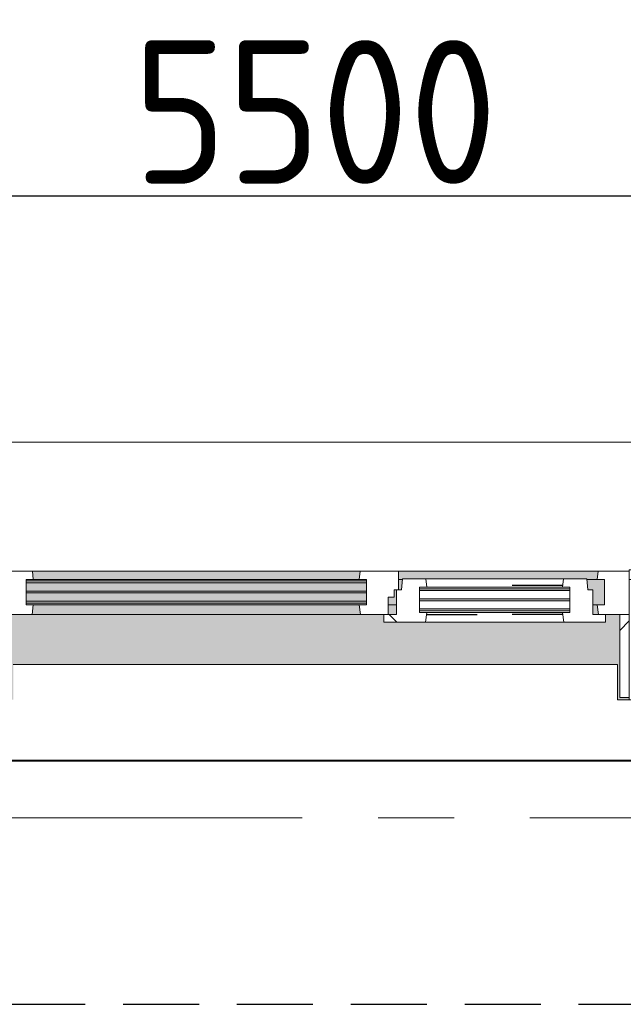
# Model space of a CAD drawing. Extents: x 2820 to 91013, y 1478 to 38178.
# Tile 175 of 182: x 50649 to 51911, y 35438 to 37496. Entities that reach past the tile are written whole.
import ezdxf

# ---------------------------------------------------------------- set-up
doc = ezdxf.new("R2010")
doc.units = 0
doc.header["$LTSCALE"] = 50
doc.header["$PDSIZE"] = -5
for name, pattern in [('HIDDEN2', [4.7625, 3.175, -1.5875]), ('Onderlegger 2e verdieping$0$gestippeld_2_', [6.35, 3.175, -3.175]), ('Onderlegger 2e verdieping$0$stramien', [22.225, 12.7, -3.175, 3.175, -3.175])]:
    doc.linetypes.add(name, pattern=pattern)
doc.layers.get('0').update_dxf_attribs({"linetype": 'CONTINUOUS'})
doc.layers.get('DEFPOINTS').update_dxf_attribs({"linetype": 'CONTINUOUS'})
doc.layers.add('AS-M38--_F123--_Wandlengte', color=1, linetype='CONTINUOUS')
doc.layers.add('IWTEKST', color=2, linetype='CONTINUOUS')
for name, color, linetype, lineweight in [('Onderlegger 2e verdieping$0$A-FLOR-OTLN', 8, 'CONTINUOUS', 18), ('Onderlegger 2e verdieping$0$A-GLAZ', 8, 'CONTINUOUS', 25), ('Onderlegger 2e verdieping$0$A-GLAZ-GLAS', 8, 'CONTINUOUS', 25), ('Onderlegger 2e verdieping$0$S-GRID', 8, 'CONTINUOUS', 18)]:
    doc.layers.add(name, color=color, linetype=linetype, lineweight=lineweight)
doc.styles.get("Standard").update_dxf_attribs({"font": 'isocp.shx'})
doc.dimstyles.new('CWall_F2_Wandlengte', dxfattribs={"dimscale": 50, "dimtxt": 2.5, "dimasz": 2, "dimexe": 1, "dimexo": 1, "dimgap": 0.5, "dimtad": 1, "dimdec": 0, "dimdsep": 46, "dimtxsty": 'Standard', "dimcen": 2.5, "dimclrt": 2, "dimadec": 0, "dimazin": 0, "dimtfac": 1, "dimtdec": 0, "dimtix": 1, "dimtmove": 2, "dimatfit": 0, "dimfxl": 0, "dimtolj": 1, "dimtzin": 0, "dimarcsym": 0})
pattern_1 = [(45, (-51266.6, -36403.2), (-212.132, 212.132), [])]

# ---------------------------------------------------------------- blocks, each defined once
blk = doc.blocks.new('Onderlegger 2e verdieping$0$31_KA_Houten kozijn metselwerkgevel met draaiend deel verdieping - 31_KA_Houten kozijn metselwerkgevel met draaiend deel verdieping-V179-Plotview 2e Verdieping - schaal 1 op 100')
at = {"layer": 'Onderlegger 2e verdieping$0$A-GLAZ', "lineweight": 18}
h = blk.add_hatch(dxfattribs=at)
h.set_pattern_fill('FP_305', color=256, style=0, pattern_type=2)
h.set_pattern_definition(pattern_1)
h.paths.add_polyline_path([(-656.5, -76.9), (-656.5, -56.9), (-664.2, -56.9), (-673.9, 210.1), (-706.5, 210.1), (-706.5, 180.1), (-688.5, 180.1), (-688.5, -76.9), (-670, -76.9)], flags=0)
at = {"layer": 'Onderlegger 2e verdieping$0$A-GLAZ'}
h = blk.add_hatch(color=256, dxfattribs=at)
h.paths.add_polyline_path([(-589.5, -77), (92, -77), (93.6, -60), (-591.1, -60)], flags=0)
h.paths.add_polyline_path([(180.5, -77), (589.5, -77), (591.1, -60), (174, -60), (174, -77)], flags=0)
h = blk.add_hatch(color=256, dxfattribs=at)
h.paths.add_polyline_path([(-604.5, -129.8), (107, -129.8), (107, -126.3), (-604.5, -126.3)], flags=0)
h.paths.add_polyline_path([(152.5, -129.8), (170, -129.8), (170, -99), (165, -99), (165, -114), (152.5, -114), (152.5, -126.3)], flags=0)
h.paths.add_polyline_path([(591.1, -129.8), (604.5, -129.8), (604.5, -77), (567.9, -77), (569.5, -99), (580, -99), (580, -129.8), (589.5, -129.8)], flags=0)
h.paths.add_polyline_path([(-58.5, -122.3), (107, -122.3), (107, -105.3), (-604.5, -105.3), (-604.5, -122.3), (-364.2, -122.3)], flags=0)
h.paths.add_polyline_path([(-364.2, -101.3), (107, -101.3), (107, -84.3), (-604.5, -84.3), (-604.5, -101.3), (-586.3, -101.3)], flags=0)
h.paths.add_polyline_path([(174, -99), (180.5, -99), (182.1, -77), (174, -77), (174, -84.3)], flags=0)
h.paths.add_polyline_path([(107, -80.3), (107, -77), (-604.5, -77), (-604.5, -80.3), (93.9, -80.3)], flags=0)
h = blk.add_hatch(color=256, dxfattribs=at)
h.paths.add_polyline_path([(-364.2, -150), (94.3, -150), (92, -129.8), (-589.5, -129.8), (-591.8, -150), (-589.5, -150)], flags=0)
h.paths.add_polyline_path([(152.5, -150), (170, -150), (170, -129.8), (152.5, -129.8), (152.5, -145.8)], flags=0)
h.paths.add_polyline_path([(589.5, -150), (591.8, -150), (589.5, -129.8), (580, -129.8), (580, -150)], flags=0)
blk.add_hatch(color=256, dxfattribs=at).paths.add_polyline_path([(636.5, -328.5), (656.5, -328.5), (656.5, -323.5), (636.5, -323.5), (636.5, -150), (607, -150), (607, -166), (143, -166), (143, -150), (-636.5, -150), (-636.5, -323.5), (-656.5, -323.5), (-656.5, -328.5), (-631.5, -328.5), (-631.5, -255), (631.5, -255), (631.5, -328.5)], flags=0)
at = {"layer": 'Onderlegger 2e verdieping$0$A-GLAZ', "lineweight": 18}
h = blk.add_hatch(dxfattribs=at)
h.set_pattern_fill('FP_305', color=256, style=0, pattern_type=2)
h.set_pattern_definition(pattern_1)
h.paths.add_polyline_path([(-636.5, -323.5), (-636.5, -150), (-656.5, -150), (-656.5, -323.5)], flags=0)
h.paths.add_polyline_path([(636.5, -323.5), (656.5, -323.5), (656.5, -150), (636.5, -150), (636.5, -208.1)], flags=0)
for p, q in [((-706.5, 210.1), (-673.9, 210.1)), ((-706.5, 180.1), (-706.5, 210.1)), ((-673.9, 210.1), (-664.2, -56.9)), ((-673.9, 210.1), (673.9, 210.1)), ((673.9, 210.1), (664.2, -56.9)), ((706.5, 210.1), (673.9, 210.1)), ((706.5, 180.1), (706.5, 210.1)), ((-688.5, 180.1), (-706.5, 180.1)), ((-688.5, -76.9), (-688.5, 180.1)), ((688.5, -76.9), (688.5, 180.1)), ((688.5, 180.1), (706.5, 180.1)), ((-664.2, -56.9), (-656.5, -56.9)), ((-656.5, -56.9), (-656.5, -76.9)), ((-656.5, -150), (-656.5, -60)), ((-656.5, -60), (-591.1, -60)), ((-591.1, -60), (93.6, -60)), ((-591.1, -60), (-589.5, -77)), ((92, -77), (93.6, -60)), ((93.6, -60), (174, -60)), ((174, -60), (174, -99)), ((174, -60), (591.1, -60)), ((589.5, -77), (591.1, -60)), ((591.1, -60), (656.5, -60)), ((664.2, -56.9), (656.5, -56.9)), ((656.5, -56.9), (656.5, -76.9)), ((656.5, -60), (656.5, -150)), ((-656.5, -76.9), (-688.5, -76.9)), ((-688.5, -76.9), (-688.5, -94.9)), ((-604.5, -77), (-604.5, -80.3)), ((-589.5, -77), (-604.5, -77)), ((92, -77), (-589.5, -77)), ((107, -77), (92, -77)), ((107, -80.3), (107, -77)), ((182.1, -77), (174, -77)), ((589.5, -77), (567.9, -77)), ((604.5, -77), (589.5, -77)), ((604.5, -129.8), (604.5, -77)), ((656.5, -76.9), (688.5, -76.9)), ((688.5, -94.9), (688.5, -76.9)), ((-604.5, -84.3), (-604.5, -101.3)), ((107, -101.3), (107, -84.3)), ((165, -99), (165, -114)), ((170, -99), (165, -99)), ((-604.5, -105.3), (-604.5, -122.3)), ((107, -122.3), (107, -105.3)), ((152.5, -114), (152.5, -150)), ((165, -114), (152.5, -114)), ((-604.5, -126.3), (-604.5, -129.8)), ((-604.5, -129.8), (-589.5, -129.8)), ((-589.5, -129.8), (-591.8, -150)), ((-589.5, -129.8), (92, -129.8)), ((92, -129.8), (107, -129.8)), ((94.3, -150), (92, -129.8)), ((107, -129.8), (107, -126.3)), ((152.5, -129.8), (170, -129.8)), ((580, -129.8), (589.5, -129.8)), ((589.5, -129.8), (604.5, -129.8)), ((591.8, -150), (589.5, -129.8)), ((-656.5, -150), (-636.5, -150)), ((-656.5, -323.5), (-656.5, -150)), ((-591.8, -150), (-656.5, -150)), ((-636.5, -150), (-636.5, -323.5)), ((94.3, -150), (-591.8, -150)), ((143, -150), (94.3, -150)), ((656.5, -150), (607, -150)), ((636.5, -150), (656.5, -150)), ((636.5, -323.5), (636.5, -150)), ((656.5, -150), (656.5, -323.5)), ((-636.5, -323.5), (-656.5, -323.5)), ((-656.5, -328.5), (-656.5, -323.5)), ((656.5, -323.5), (636.5, -323.5)), ((656.5, -323.5), (656.5, -328.5))]:
    blk.add_line(p, q, dxfattribs=at)
blk = doc.blocks.new('Onderlegger 2e verdieping$0$31_KA_Houten kozijn metselwerkgevel triple glas - Type-9950180-Plotview 2e Verdieping - schaal 1 op 100')
at = {"layer": 'Onderlegger 2e verdieping$0$A-GLAZ'}
for points in [[(0, 42), (711.5, 42), (711.5, 46), (0, 46)], [(0, 21), (711.5, 21), (711.5, 25), (0, 25)], [(0, 0), (711.5, 0), (711.5, 4), (0, 4)]]:
    blk.add_hatch(color=256, dxfattribs=at).paths.add_polyline_path(points, flags=0)
at = {"layer": 'Onderlegger 2e verdieping$0$A-GLAZ', "lineweight": 18}
for p, q in [((0, 46), (711.5, 46)), ((0, 42), (0, 46)), ((711.5, 42), (0, 42)), ((711.5, 46), (711.5, 42)), ((0, 25), (711.5, 25)), ((0, 21), (0, 25)), ((711.5, 21), (0, 21)), ((711.5, 25), (711.5, 21)), ((0, 4), (711.5, 4)), ((0, 0), (0, 4)), ((711.5, 0), (0, 0)), ((711.5, 4), (711.5, 0))]:
    blk.add_line(p, q, dxfattribs=at)
blk = doc.blocks.new('Onderlegger 2e verdieping$0$31_KA_Houten kozijn draaiend deel metselwerkgevel - Type-V191-Plotview 2e Verdieping - schaal 1 op 100')
at = {"layer": 'Onderlegger 2e verdieping$0$A-GLAZ-GLAS', "lineweight": 18}
h = blk.add_hatch(dxfattribs=at)
h.set_pattern_fill('FP_310', color=256, style=0, pattern_type=2)
h.set_pattern_definition([(45, (-51436.6, -36253.2), (-707.107, 707.107), []), (135, (-51436.6, -36253.2), (-707.107, -707.107), [])])
h.paths.add_polyline_path([(383.1, -16), (437, -16), (437, 0), (410, 0), (410, 51), (399.5, 51), (397.8, 74), (348.6, 74), (347, 57), (362, 57), (362, 4.2), (347, 4.2), (349.3, -16)], flags=0)
h.paths.add_polyline_path([(-27, -16), (60.7, -16), (63, 4.2), (48, 4.2), (48, 57), (63, 57), (61.4, 74), (12.2, 74), (10.5, 51), (0, 51), (0, 0), (-27, 0)], flags=0)
at = {"layer": 'Onderlegger 2e verdieping$0$A-GLAZ', "lineweight": 18}
for p, q in [((10.5, 51), (12.2, 74)), ((12.2, 74), (61.4, 74)), ((61.4, 74), (63, 57)), ((61.4, 74), (348.6, 74)), ((347, 57), (348.6, 74)), ((348.6, 74), (397.8, 74)), ((397.8, 74), (399.5, 51)), ((0, 51), (10.5, 51)), ((0, 0), (0, 51)), ((48, 57), (48, 53.5)), ((63, 57), (48, 57)), ((48, 49.5), (48, 32.5)), ((347, 57), (63, 57)), ((362, 57), (347, 57)), ((362, 53.5), (362, 57)), ((362, 32.5), (362, 49.5)), ((399.5, 51), (410, 51)), ((410, 51), (410, 0)), ((48, 28.5), (48, 11.5)), ((362, 11.5), (362, 28.5)), ((-27, 0), (0, 0)), ((-27, -16), (-27, 0)), ((48, 7.5), (48, 4.2)), ((48, 4.2), (63, 4.2)), ((63, 4.2), (60.7, -16)), ((63, 4.2), (347, 4.2)), ((347, 4.2), (362, 4.2)), ((349.3, -16), (347, 4.2)), ((362, 4.2), (362, 7.5)), ((410, 0), (437, 0)), ((60.7, -16), (-27, -16)), ((349.3, -16), (60.7, -16)), ((437, -16), (349.3, -16)), ((437, 0), (437, -16))]:
    blk.add_line(p, q, dxfattribs=at)
at = {"layer": 'Onderlegger 2e verdieping$0$A-GLAZ', "linetype": 'Onderlegger 2e verdieping$0$gestippeld_2_'}
blk.add_line((347.3, 60), (241.8, 60), dxfattribs=at)
at = {"layer": 'Onderlegger 2e verdieping$0$A-GLAZ-GLAS'}
for p, q in [((62.5, 0), (168.2, 0)), ((347.5, 0), (241.8, 0))]:
    blk.add_line(p, q, dxfattribs=at)
blk = doc.blocks.new('Onderlegger 2e verdieping$0$31_KA_Houten kozijn metselwerkgevel triple glas - Type-9950181-Plotview 2e Verdieping - schaal 1 op 100')
at = {"layer": 'Onderlegger 2e verdieping$0$A-GLAZ'}
for points in [[(0, 42), (314, 42), (314, 46), (0, 46)], [(314, 21), (314, 25), (0, 25), (0, 21), (300.8, 21)], [(314, 0), (314, 4), (0, 4), (0, 0), (300.8, 0)]]:
    blk.add_hatch(color=256, dxfattribs=at).paths.add_polyline_path(points, flags=0)
at = {"layer": 'Onderlegger 2e verdieping$0$A-GLAZ', "lineweight": 18}
for p, q in [((0, 46), (314, 46)), ((0, 42), (0, 46)), ((314, 42), (0, 42)), ((314, 46), (314, 42)), ((0, 25), (314, 25)), ((0, 21), (0, 25)), ((314, 21), (0, 21)), ((314, 25), (314, 21)), ((0, 4), (314, 4)), ((0, 0), (0, 4)), ((314, 0), (0, 0)), ((314, 4), (314, 0))]:
    blk.add_line(p, q, dxfattribs=at)
blk = doc.blocks.new('Onderlegger 2e verdieping$0$vensterbank tweede verdieping - vensterbank tweede verdieping-11898810-Plotview 2e Verdieping - schaal 1 op 100')
at = {"layer": 'Onderlegger 2e verdieping$0$A-GLAZ', "lineweight": 18}
for p, q in [((51898.1, 36148.2), (50635.1, 36148.2)), ((51898.1, 36074.7), (51898.1, 36148.2)), ((52468.4, 36074.7), (51898.1, 36074.7)), ((50464.9, 35948.2), (52068.1, 35948.2))]:
    blk.add_line(p, q, dxfattribs=at)
blk = doc.blocks.new('Onderlegger 2e verdieping')
at = {"layer": 'Onderlegger 2e verdieping$0$A-FLOR-OTLN'}
blk.add_line((50459.9, 35946.2), (52073.3, 35946.2), dxfattribs=at)
at = {"layer": 'Onderlegger 2e verdieping$0$S-GRID', "linetype": 'Onderlegger 2e verdieping$0$stramien'}
blk.add_line((2820.4, 35828.2), (55386.6, 35828.2), dxfattribs=at)
at = {"layer": 'Onderlegger 2e verdieping$0$A-GLAZ'}
for name, p in [('Onderlegger 2e verdieping$0$31_KA_Houten kozijn metselwerkgevel met draaiend deel verdieping - 31_KA_Houten kozijn metselwerkgevel met draaiend deel verdieping-V179-Plotview 2e Verdieping - schaal 1 op 100', (51266.6, 36403.2)), ('Onderlegger 2e verdieping$0$31_KA_Houten kozijn metselwerkgevel triple glas - Type-9950180-Plotview 2e Verdieping - schaal 1 op 100', (50662.1, 36276.9)), ('Onderlegger 2e verdieping$0$31_KA_Houten kozijn draaiend deel metselwerkgevel - Type-V191-Plotview 2e Verdieping - schaal 1 op 100', (51436.6, 36253.2)), ('Onderlegger 2e verdieping$0$31_KA_Houten kozijn metselwerkgevel triple glas - Type-9950181-Plotview 2e Verdieping - schaal 1 op 100', (51484.6, 36260.7)), ('Onderlegger 2e verdieping$0$vensterbank tweede verdieping - vensterbank tweede verdieping-11898810-Plotview 2e Verdieping - schaal 1 op 100', (0, 0))]:
    blk.add_blockref(name, p, dxfattribs=at)
blk = doc.blocks.new('*D133')
at = {"layer": 'AS-M38--_F123--_Wandlengte', "color": 0, "lineweight": -2}
blk.add_line((48716.6, 37128.2), (53816.6, 37128.2), dxfattribs=at)
at = {"layer": 'AS-M38--_F123--_Wandlengte', "color": 0}
for points in [[(48716.6, 37161.5), (48716.6, 37094.9), (48516.6, 37128.2)], [(53816.6, 37161.5), (53816.6, 37094.9), (54016.6, 37128.2)]]:
    blk.add_solid(points, dxfattribs=at)
at = {"layer": 'DEFPOINTS', "color": 0}
for p in [(48516.6, 37128.2), (54016.6, 37128.2), (54016.6, 37128.2)]:
    blk.add_point(p, dxfattribs=at)
at = {"layer": 'AS-M38--_F123--_Wandlengte', "color": 2, "insert": (51266.6, 37303.2), "char_height": 300, "attachment_point": 5}
blk.add_mtext('\\A1;5500', dxfattribs=at)

msp = doc.modelspace()

# ---------------------------------------------------------------- linework, layer by layer
at = {"layer": 'IWTEKST', "linetype": 'HIDDEN2'}
msp.add_line((4906.6, 35438.2), (57185, 35438.2), dxfattribs=at)

# ---------------------------------------------------------------- block references
msp.add_blockref('Onderlegger 2e verdieping', (0, 0))

# ---------------------------------------------------------------- dimensions: what is measured, and where the dimension line sits
at = {"layer": 'AS-M38--_F123--_Wandlengte'}
dim = msp.add_linear_dim(base=(54016.6, 37128.2), p1=(48516.6, 37128.2), p2=(54016.6, 37128.2), dimstyle='CWall_F2_Wandlengte', override={"dimtxt": 6, "dimasz": 4}, dxfattribs=at)
dim.commit()
dim.dimension.update_dxf_attribs({"geometry": '*D133', "text_midpoint": (51266.6, 37303.2)})

doc.saveas('drawing.dxf')
